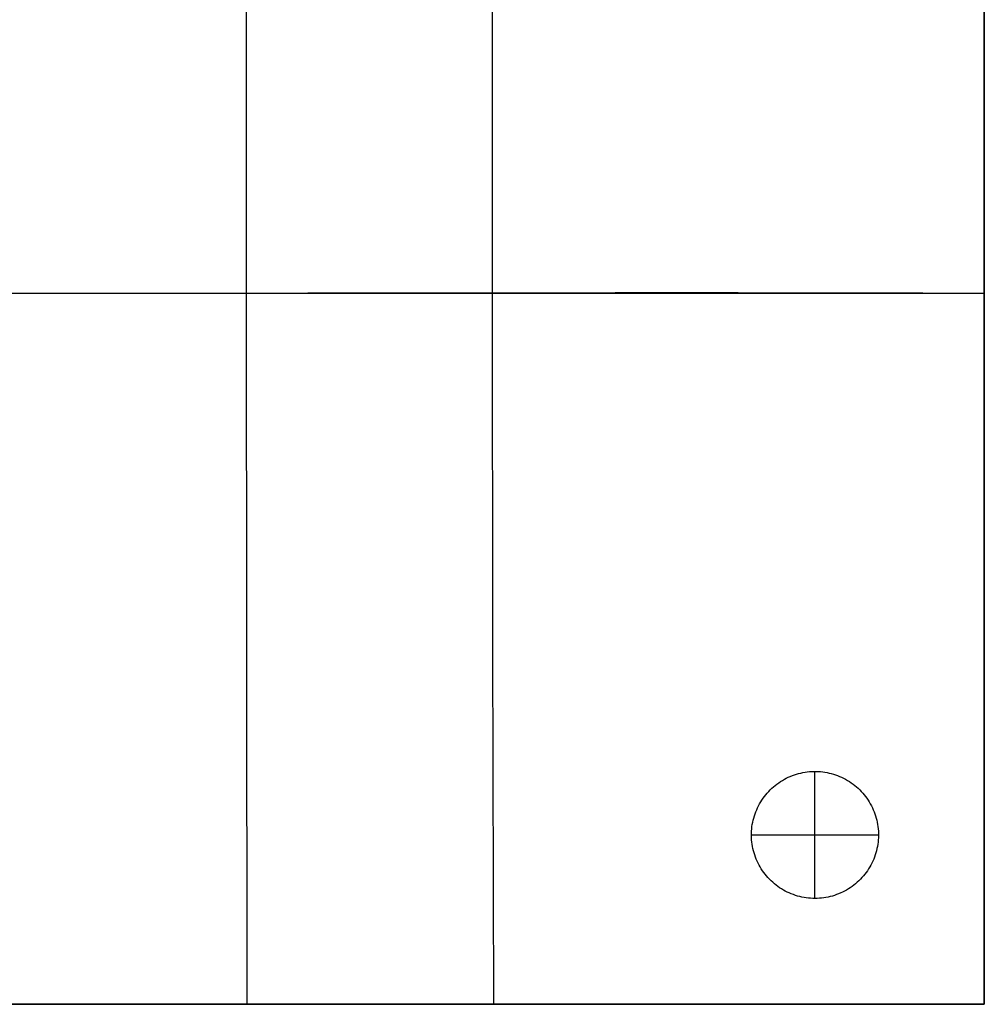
# Model space of a CAD drawing. Header units: millimetres. Extents: x 0 to 930, y -3822 to -2892.
# Tile 2 of 4: x 474 to 930, y -3822 to -3357. Entities that reach past the tile are written whole.
import ezdxf

# ---------------------------------------------------------------- set-up
doc = ezdxf.new("R2010")
doc.units = ezdxf.units.MM
doc.layers.add('Catena module - Small - S100 - Ferm living', color=7, linetype='Continuous', true_color=0x000000)

msp = doc.modelspace()

# ---------------------------------------------------------------- linework, layer by layer
at = {"layer": 'Catena module - Small - S100 - Ferm living'}
for p, q in [((581.25, -3150.61, 420), (581.3, -3486.27, 398.15)), ((930, -3822.28, 20), (930, -3150.61, 20)), ((930, -3822.28, 220), (930, -3150.61, 220)), ((697.42, -3318.12, 405.03), (697.5, -3486, 395.05)), ((930, -3342.24, 403.68), (930, -3438.36, 400.41)), ((930, -3438.36, 400.41), (930, -3534.53, 400.41)), ((0, -3486.44, 20), (930, -3486.44, 20)), ((465, -3486.44, 400), (755.62, -3486.08, 394.19)), ((581.3, -3486.27, 398.15), (581.65, -3822.28, 382.53)), ((697.5, -3486, 395.05), (697.73, -3654.1, 390.06)), ((755.62, -3486.08, 394.19), (813.76, -3486.12, 394.42)), ((813.76, -3486.12, 394.42), (871.9, -3486.25, 396.2)), ((871.9, -3486.25, 396.2), (900.95, -3486.34, 397.82)), ((900.95, -3486.34, 397.82), (930, -3486.44, 400)), ((930, -3486.44, 20), (930, -3486.44, 400)), ((930, -3534.53, 400.41), (930, -3630.65, 403.68)), ((930, -3630.65, 403.68), (930, -3726.6, 410.21)), ((697.73, -3654.1, 390.06), (698.13, -3822.28, 390.07)), ((836.45, -3715.51, 20), (837.39, -3715.06, 20)), ((836.45, -3715.51), (837.39, -3715.06)), ((836.45, -3715.51, 10), (837.39, -3715.06, 10)), ((837.39, -3715.06, 20), (838.34, -3714.64, 20)), ((837.39, -3715.06), (838.34, -3714.64)), ((837.39, -3715.06, 10), (838.34, -3714.64, 10)), ((838.34, -3714.64, 20), (839.31, -3714.25, 20)), ((838.34, -3714.64), (839.31, -3714.25)), ((838.34, -3714.64, 10), (839.31, -3714.25, 10)), ((839.31, -3714.25, 20), (840.28, -3713.89, 20)), ((839.31, -3714.25), (840.28, -3713.89)), ((839.31, -3714.25, 10), (840.28, -3713.89, 10)), ((840.28, -3713.89, 20), (841.28, -3713.57, 20)), ((840.28, -3713.89), (841.28, -3713.57)), ((840.28, -3713.89, 10), (841.28, -3713.57, 10)), ((841.28, -3713.57, 20), (842.28, -3713.29, 20)), ((841.28, -3713.57), (842.28, -3713.29)), ((841.28, -3713.57, 10), (842.28, -3713.29, 10)), ((842.28, -3713.29, 20), (843.29, -3713.04, 20)), ((842.28, -3713.29), (843.29, -3713.04)), ((842.28, -3713.29, 10), (843.29, -3713.04, 10)), ((843.29, -3713.04, 20), (844.31, -3712.82, 20)), ((843.29, -3713.04), (844.31, -3712.82)), ((843.29, -3713.04, 10), (844.31, -3712.82, 10)), ((844.31, -3712.82, 20), (845.33, -3712.64, 20)), ((844.31, -3712.82), (845.33, -3712.64)), ((844.31, -3712.82, 10), (845.33, -3712.64, 10)), ((845.33, -3712.64, 20), (846.36, -3712.5, 20)), ((845.33, -3712.64), (846.36, -3712.5)), ((845.33, -3712.64, 10), (846.36, -3712.5, 10)), ((846.36, -3712.5, 20), (847.4, -3712.39, 20)), ((846.36, -3712.5), (847.4, -3712.39)), ((846.36, -3712.5, 10), (847.4, -3712.39, 10)), ((847.4, -3712.39, 20), (848.44, -3712.32, 20)), ((847.4, -3712.39), (848.44, -3712.32)), ((847.4, -3712.39, 10), (848.44, -3712.32, 10)), ((848.44, -3712.32, 20), (849.48, -3712.28, 20)), ((848.44, -3712.32), (849.48, -3712.28)), ((848.44, -3712.32, 10), (849.48, -3712.28, 10)), ((849.48, -3712.28, 20), (850.52, -3712.28, 20)), ((849.48, -3712.28), (850.52, -3712.28)), ((849.48, -3712.28, 10), (850.52, -3712.28, 10)), ((850, -3712.28, 20), (850, -3712.28)), ((850, -3772.28, 20), (850, -3712.28, 20)), ((850, -3772.28), (850, -3712.28)), ((850.52, -3712.28, 20), (851.56, -3712.32, 20)), ((850.52, -3712.28), (851.56, -3712.32)), ((850.52, -3712.28, 10), (851.56, -3712.32, 10)), ((851.56, -3712.32, 20), (852.6, -3712.39, 20)), ((851.56, -3712.32), (852.6, -3712.39)), ((851.56, -3712.32, 10), (852.6, -3712.39, 10)), ((852.6, -3712.39, 20), (853.64, -3712.5, 20)), ((852.6, -3712.39), (853.64, -3712.5)), ((852.6, -3712.39, 10), (853.64, -3712.5, 10)), ((853.64, -3712.5, 20), (854.67, -3712.64, 20)), ((853.64, -3712.5), (854.67, -3712.64)), ((853.64, -3712.5, 10), (854.67, -3712.64, 10)), ((854.67, -3712.64, 20), (855.69, -3712.82, 20)), ((854.67, -3712.64), (855.69, -3712.82)), ((854.67, -3712.64, 10), (855.69, -3712.82, 10)), ((855.69, -3712.82, 20), (856.71, -3713.04, 20)), ((855.69, -3712.82), (856.71, -3713.04)), ((855.69, -3712.82, 10), (856.71, -3713.04, 10)), ((856.71, -3713.04, 20), (857.72, -3713.29, 20)), ((856.71, -3713.04), (857.72, -3713.29)), ((856.71, -3713.04, 10), (857.72, -3713.29, 10)), ((857.72, -3713.29, 20), (858.72, -3713.57, 20)), ((857.72, -3713.29), (858.72, -3713.57)), ((857.72, -3713.29, 10), (858.72, -3713.57, 10)), ((858.72, -3713.57, 20), (859.72, -3713.89, 20)), ((858.72, -3713.57), (859.72, -3713.89)), ((858.72, -3713.57, 10), (859.72, -3713.89, 10)), ((859.72, -3713.89, 20), (860.69, -3714.25, 20)), ((859.72, -3713.89), (860.69, -3714.25)), ((859.72, -3713.89, 10), (860.69, -3714.25, 10)), ((860.69, -3714.25, 20), (861.66, -3714.64, 20)), ((860.69, -3714.25), (861.66, -3714.64)), ((860.69, -3714.25, 10), (861.66, -3714.64, 10)), ((861.66, -3714.64, 20), (862.61, -3715.06, 20)), ((861.66, -3714.64), (862.61, -3715.06)), ((861.66, -3714.64, 10), (862.61, -3715.06, 10)), ((862.61, -3715.06, 20), (863.55, -3715.51, 20)), ((862.61, -3715.06), (863.55, -3715.51)), ((862.61, -3715.06, 10), (863.55, -3715.51, 10)), ((829.63, -3720.25, 20), (830.41, -3719.56, 20)), ((829.63, -3720.25), (830.41, -3719.56)), ((829.63, -3720.25, 10), (830.41, -3719.56, 10)), ((830.41, -3719.56, 20), (831.21, -3718.89, 20)), ((830.41, -3719.56), (831.21, -3718.89)), ((830.41, -3719.56, 10), (831.21, -3718.89, 10)), ((831.21, -3718.89, 20), (832.03, -3718.25, 20)), ((831.21, -3718.89), (832.03, -3718.25)), ((831.21, -3718.89, 10), (832.03, -3718.25, 10)), ((832.03, -3718.25, 20), (832.88, -3717.65, 20)), ((832.03, -3718.25), (832.88, -3717.65)), ((832.03, -3718.25, 10), (832.88, -3717.65, 10)), ((832.88, -3717.65, 20), (833.74, -3717.07, 20)), ((832.88, -3717.65), (833.74, -3717.07)), ((832.88, -3717.65, 10), (833.74, -3717.07, 10)), ((833.74, -3717.07, 20), (834.63, -3716.52, 20)), ((833.74, -3717.07), (834.63, -3716.52)), ((833.74, -3717.07, 10), (834.63, -3716.52, 10)), ((834.63, -3716.52, 20), (835.53, -3716, 20)), ((834.63, -3716.52), (835.53, -3716)), ((834.63, -3716.52, 10), (835.53, -3716, 10)), ((835.53, -3716, 20), (836.45, -3715.51, 20)), ((835.53, -3716), (836.45, -3715.51)), ((835.53, -3716, 10), (836.45, -3715.51, 10)), ((863.55, -3715.51, 20), (864.47, -3716, 20)), ((863.55, -3715.51), (864.47, -3716)), ((863.55, -3715.51, 10), (864.47, -3716, 10)), ((864.47, -3716, 20), (865.37, -3716.52, 20)), ((864.47, -3716), (865.37, -3716.52)), ((864.47, -3716, 10), (865.37, -3716.52, 10)), ((865.37, -3716.52, 20), (866.26, -3717.07, 20)), ((865.37, -3716.52), (866.26, -3717.07)), ((865.37, -3716.52, 10), (866.26, -3717.07, 10)), ((866.26, -3717.07, 20), (867.12, -3717.65, 20)), ((866.26, -3717.07), (867.12, -3717.65)), ((866.26, -3717.07, 10), (867.12, -3717.65, 10)), ((867.12, -3717.65, 20), (867.97, -3718.25, 20)), ((867.12, -3717.65), (867.97, -3718.25)), ((867.12, -3717.65, 10), (867.97, -3718.25, 10)), ((867.97, -3718.25, 20), (868.79, -3718.89, 20)), ((867.97, -3718.25), (868.79, -3718.89)), ((867.97, -3718.25, 10), (868.79, -3718.89, 10)), ((868.79, -3718.89, 20), (869.59, -3719.56, 20)), ((868.79, -3718.89), (869.59, -3719.56)), ((868.79, -3718.89, 10), (869.59, -3719.56, 10)), ((869.59, -3719.56, 20), (870.37, -3720.25, 20)), ((869.59, -3719.56), (870.37, -3720.25)), ((869.59, -3719.56, 10), (870.37, -3720.25, 10)), ((825.52, -3724.94, 20), (826.13, -3724.1, 20)), ((825.52, -3724.94), (826.13, -3724.1)), ((825.52, -3724.94, 10), (826.13, -3724.1, 10)), ((826.13, -3724.1, 20), (826.78, -3723.28, 20)), ((826.13, -3724.1), (826.78, -3723.28)), ((826.13, -3724.1, 10), (826.78, -3723.28, 10)), ((826.78, -3723.28, 20), (827.45, -3722.49, 20)), ((826.78, -3723.28), (827.45, -3722.49)), ((826.78, -3723.28, 10), (827.45, -3722.49, 10)), ((827.45, -3722.49, 20), (828.15, -3721.72, 20)), ((827.45, -3722.49), (828.15, -3721.72)), ((827.45, -3722.49, 10), (828.15, -3721.72, 10)), ((828.15, -3721.72, 20), (828.88, -3720.97, 20)), ((828.15, -3721.72), (828.88, -3720.97)), ((828.15, -3721.72, 10), (828.88, -3720.97, 10)), ((828.88, -3720.97, 20), (829.63, -3720.25, 20)), ((828.88, -3720.97), (829.63, -3720.25)), ((828.88, -3720.97, 10), (829.63, -3720.25, 10)), ((870.37, -3720.25, 20), (871.12, -3720.97, 20)), ((870.37, -3720.25), (871.12, -3720.97)), ((870.37, -3720.25, 10), (871.12, -3720.97, 10)), ((871.12, -3720.97, 20), (871.85, -3721.72, 20)), ((871.12, -3720.97), (871.85, -3721.72)), ((871.12, -3720.97, 10), (871.85, -3721.72, 10)), ((871.85, -3721.72, 20), (872.55, -3722.49, 20)), ((871.85, -3721.72), (872.55, -3722.49)), ((871.85, -3721.72, 10), (872.55, -3722.49, 10)), ((872.55, -3722.49, 20), (873.22, -3723.28, 20)), ((872.55, -3722.49), (873.22, -3723.28)), ((872.55, -3722.49, 10), (873.22, -3723.28, 10)), ((873.22, -3723.28, 20), (873.87, -3724.1, 20)), ((873.22, -3723.28), (873.87, -3724.1)), ((873.22, -3723.28, 10), (873.87, -3724.1, 10)), ((873.87, -3724.1, 20), (874.48, -3724.94, 20)), ((873.87, -3724.1), (874.48, -3724.94)), ((873.87, -3724.1, 10), (874.48, -3724.94, 10)), ((822.89, -3729.43, 20), (823.35, -3728.5, 20)), ((822.89, -3729.43), (823.35, -3728.5)), ((822.89, -3729.43, 10), (823.35, -3728.5, 10)), ((823.35, -3728.5, 20), (823.85, -3727.58, 20)), ((823.35, -3728.5), (823.85, -3727.58)), ((823.35, -3728.5, 10), (823.85, -3727.58, 10)), ((823.85, -3727.58, 20), (824.37, -3726.68, 20)), ((823.85, -3727.58), (824.37, -3726.68)), ((823.85, -3727.58, 10), (824.37, -3726.68, 10)), ((824.37, -3726.68, 20), (824.93, -3725.8, 20)), ((824.37, -3726.68), (824.93, -3725.8)), ((824.37, -3726.68, 10), (824.93, -3725.8, 10)), ((824.93, -3725.8, 20), (825.52, -3724.94, 20)), ((824.93, -3725.8), (825.52, -3724.94)), ((824.93, -3725.8, 10), (825.52, -3724.94, 10)), ((874.48, -3724.94, 20), (875.07, -3725.8, 20)), ((874.48, -3724.94), (875.07, -3725.8)), ((874.48, -3724.94, 10), (875.07, -3725.8, 10)), ((875.07, -3725.8, 20), (875.63, -3726.68, 20)), ((875.07, -3725.8), (875.63, -3726.68)), ((875.07, -3725.8, 10), (875.63, -3726.68, 10)), ((875.63, -3726.68, 20), (876.15, -3727.58, 20)), ((875.63, -3726.68), (876.15, -3727.58)), ((875.63, -3726.68, 10), (876.15, -3727.58, 10)), ((876.15, -3727.58, 20), (876.65, -3728.5, 20)), ((876.15, -3727.58), (876.65, -3728.5)), ((876.15, -3727.58, 10), (876.65, -3728.5, 10)), ((876.65, -3728.5, 20), (877.11, -3729.43, 20)), ((876.65, -3728.5), (877.11, -3729.43)), ((876.65, -3728.5, 10), (877.11, -3729.43, 10)), ((930, -3726.6, 410.21), (930, -3822.28, 420)), ((821.08, -3734.3, 20), (821.37, -3733.31, 20)), ((821.08, -3734.3), (821.37, -3733.31)), ((821.08, -3734.3, 10), (821.37, -3733.31, 10)), ((821.37, -3733.31, 20), (821.7, -3732.32, 20)), ((821.37, -3733.31), (821.7, -3732.32)), ((821.37, -3733.31, 10), (821.7, -3732.32, 10)), ((821.7, -3732.32, 20), (822.06, -3731.34, 20)), ((821.7, -3732.32), (822.06, -3731.34)), ((821.7, -3732.32, 10), (822.06, -3731.34, 10)), ((822.06, -3731.34, 20), (822.46, -3730.38, 20)), ((822.06, -3731.34), (822.46, -3730.38)), ((822.06, -3731.34, 10), (822.46, -3730.38, 10)), ((822.46, -3730.38, 20), (822.89, -3729.43, 20)), ((822.46, -3730.38), (822.89, -3729.43)), ((822.46, -3730.38, 10), (822.89, -3729.43, 10)), ((877.11, -3729.43, 20), (877.54, -3730.38, 20)), ((877.11, -3729.43), (877.54, -3730.38)), ((877.11, -3729.43, 10), (877.54, -3730.38, 10)), ((877.54, -3730.38, 20), (877.94, -3731.34, 20)), ((877.54, -3730.38), (877.94, -3731.34)), ((877.54, -3730.38, 10), (877.94, -3731.34, 10)), ((877.94, -3731.34, 20), (878.3, -3732.32, 20)), ((877.94, -3731.34), (878.3, -3732.32)), ((877.94, -3731.34, 10), (878.3, -3732.32, 10)), ((878.3, -3732.32, 20), (878.63, -3733.31, 20)), ((878.3, -3732.32), (878.63, -3733.31)), ((878.3, -3732.32, 10), (878.63, -3733.31, 10)), ((878.63, -3733.31, 20), (878.92, -3734.3, 20)), ((878.63, -3733.31), (878.92, -3734.3)), ((878.63, -3733.31, 10), (878.92, -3734.3, 10)), ((820.14, -3739.42, 20), (820.25, -3738.38, 20)), ((820.14, -3739.42), (820.25, -3738.38)), ((820.14, -3739.42, 10), (820.25, -3738.38, 10)), ((820.25, -3738.38, 20), (820.41, -3737.35, 20)), ((820.25, -3738.38), (820.41, -3737.35)), ((820.25, -3738.38, 10), (820.41, -3737.35, 10)), ((820.41, -3737.35, 20), (820.6, -3736.33, 20)), ((820.41, -3737.35), (820.6, -3736.33)), ((820.41, -3737.35, 10), (820.6, -3736.33, 10)), ((820.6, -3736.33, 20), (820.82, -3735.31, 20)), ((820.6, -3736.33), (820.82, -3735.31)), ((820.6, -3736.33, 10), (820.82, -3735.31, 10)), ((820.82, -3735.31, 20), (821.08, -3734.3, 20)), ((820.82, -3735.31), (821.08, -3734.3)), ((820.82, -3735.31, 10), (821.08, -3734.3, 10)), ((878.92, -3734.3, 20), (879.18, -3735.31, 20)), ((878.92, -3734.3), (879.18, -3735.31)), ((878.92, -3734.3, 10), (879.18, -3735.31, 10)), ((879.18, -3735.31, 20), (879.4, -3736.33, 20)), ((879.18, -3735.31), (879.4, -3736.33)), ((879.18, -3735.31, 10), (879.4, -3736.33, 10)), ((879.4, -3736.33, 20), (879.59, -3737.35, 20)), ((879.4, -3736.33), (879.59, -3737.35)), ((879.4, -3736.33, 10), (879.59, -3737.35, 10)), ((879.59, -3737.35, 20), (879.75, -3738.38, 20)), ((879.59, -3737.35), (879.75, -3738.38)), ((879.59, -3737.35, 10), (879.75, -3738.38, 10)), ((879.75, -3738.38, 20), (879.86, -3739.42, 20)), ((879.75, -3738.38), (879.86, -3739.42)), ((879.75, -3738.38, 10), (879.86, -3739.42, 10)), ((820, -3742.54, 20), (820.01, -3741.5, 20)), ((820, -3742.54), (820.01, -3741.5)), ((820, -3742.54, 10), (820.01, -3741.5, 10)), ((820, -3742.28, 20), (820, -3742.28)), ((820, -3742.28, 20), (880, -3742.28, 20)), ((820, -3742.28), (880, -3742.28)), ((820.03, -3743.58, 20), (820, -3742.54, 20)), ((820.03, -3743.58), (820, -3742.54)), ((820.03, -3743.58, 10), (820, -3742.54, 10)), ((820.01, -3741.5, 20), (820.06, -3740.46, 20)), ((820.01, -3741.5), (820.06, -3740.46)), ((820.01, -3741.5, 10), (820.06, -3740.46, 10)), ((820.06, -3740.46, 20), (820.14, -3739.42, 20)), ((820.06, -3740.46), (820.14, -3739.42)), ((820.06, -3740.46, 10), (820.14, -3739.42, 10)), ((879.86, -3739.42, 20), (879.94, -3740.46, 20)), ((879.86, -3739.42), (879.94, -3740.46)), ((879.86, -3739.42, 10), (879.94, -3740.46, 10)), ((879.94, -3740.46, 20), (879.99, -3741.5, 20)), ((879.94, -3740.46), (879.99, -3741.5)), ((879.94, -3740.46, 10), (879.99, -3741.5, 10)), ((880, -3742.54, 20), (879.97, -3743.58, 20)), ((880, -3742.54), (879.97, -3743.58)), ((880, -3742.54, 10), (879.97, -3743.58, 10)), ((879.99, -3741.5, 20), (880, -3742.54, 20)), ((879.99, -3741.5), (880, -3742.54)), ((879.99, -3741.5, 10), (880, -3742.54, 10)), ((880, -3742.28, 20), (880, -3742.28)), ((820.09, -3744.62, 20), (820.03, -3743.58, 20)), ((820.09, -3744.62), (820.03, -3743.58)), ((820.09, -3744.62, 10), (820.03, -3743.58, 10)), ((820.19, -3745.66, 20), (820.09, -3744.62, 20)), ((820.19, -3745.66), (820.09, -3744.62)), ((820.19, -3745.66, 10), (820.09, -3744.62, 10)), ((820.33, -3746.69, 20), (820.19, -3745.66, 20)), ((820.33, -3746.69), (820.19, -3745.66)), ((820.33, -3746.69, 10), (820.19, -3745.66, 10)), ((820.5, -3747.72, 20), (820.33, -3746.69, 20)), ((820.5, -3747.72), (820.33, -3746.69)), ((820.5, -3747.72, 10), (820.33, -3746.69, 10)), ((820.7, -3748.74, 20), (820.5, -3747.72, 20)), ((820.7, -3748.74), (820.5, -3747.72)), ((820.7, -3748.74, 10), (820.5, -3747.72, 10)), ((879.5, -3747.72, 20), (879.3, -3748.74, 20)), ((879.5, -3747.72), (879.3, -3748.74)), ((879.5, -3747.72, 10), (879.3, -3748.74, 10)), ((879.67, -3746.69, 20), (879.5, -3747.72, 20)), ((879.67, -3746.69), (879.5, -3747.72)), ((879.67, -3746.69, 10), (879.5, -3747.72, 10)), ((879.81, -3745.66, 20), (879.67, -3746.69, 20)), ((879.81, -3745.66), (879.67, -3746.69)), ((879.81, -3745.66, 10), (879.67, -3746.69, 10)), ((879.91, -3744.62, 20), (879.81, -3745.66, 20)), ((879.91, -3744.62), (879.81, -3745.66)), ((879.91, -3744.62, 10), (879.81, -3745.66, 10)), ((879.97, -3743.58, 20), (879.91, -3744.62, 20)), ((879.97, -3743.58), (879.91, -3744.62)), ((879.97, -3743.58, 10), (879.91, -3744.62, 10)), ((820.95, -3749.75, 20), (820.7, -3748.74, 20)), ((820.95, -3749.75), (820.7, -3748.74)), ((820.95, -3749.75, 10), (820.7, -3748.74, 10)), ((821.22, -3750.75, 20), (820.95, -3749.75, 20)), ((821.22, -3750.75), (820.95, -3749.75)), ((821.22, -3750.75, 10), (820.95, -3749.75, 10)), ((821.53, -3751.75, 20), (821.22, -3750.75, 20)), ((821.53, -3751.75), (821.22, -3750.75)), ((821.53, -3751.75, 10), (821.22, -3750.75, 10)), ((821.88, -3752.73, 20), (821.53, -3751.75, 20)), ((821.88, -3752.73), (821.53, -3751.75)), ((821.88, -3752.73, 10), (821.53, -3751.75, 10)), ((878.47, -3751.75, 20), (878.12, -3752.73, 20)), ((878.47, -3751.75), (878.12, -3752.73)), ((878.47, -3751.75, 10), (878.12, -3752.73, 10)), ((878.78, -3750.75, 20), (878.47, -3751.75, 20)), ((878.78, -3750.75), (878.47, -3751.75)), ((878.78, -3750.75, 10), (878.47, -3751.75, 10)), ((879.05, -3749.75, 20), (878.78, -3750.75, 20)), ((879.05, -3749.75), (878.78, -3750.75)), ((879.05, -3749.75, 10), (878.78, -3750.75, 10)), ((879.3, -3748.74, 20), (879.05, -3749.75, 20)), ((879.3, -3748.74), (879.05, -3749.75)), ((879.3, -3748.74, 10), (879.05, -3749.75, 10)), ((822.26, -3753.7, 20), (821.88, -3752.73, 20)), ((822.26, -3753.7), (821.88, -3752.73)), ((822.26, -3753.7, 10), (821.88, -3752.73, 10)), ((822.67, -3754.65, 20), (822.26, -3753.7, 20)), ((822.67, -3754.65), (822.26, -3753.7)), ((822.67, -3754.65, 10), (822.26, -3753.7, 10)), ((823.12, -3755.6, 20), (822.67, -3754.65, 20)), ((823.12, -3755.6), (822.67, -3754.65)), ((823.12, -3755.6, 10), (822.67, -3754.65, 10)), ((823.6, -3756.52, 20), (823.12, -3755.6, 20)), ((823.6, -3756.52), (823.12, -3755.6)), ((823.6, -3756.52, 10), (823.12, -3755.6, 10)), ((824.11, -3757.43, 20), (823.6, -3756.52, 20)), ((824.11, -3757.43), (823.6, -3756.52)), ((824.11, -3757.43, 10), (823.6, -3756.52, 10)), ((876.4, -3756.52, 20), (875.89, -3757.43, 20)), ((876.4, -3756.52), (875.89, -3757.43)), ((876.4, -3756.52, 10), (875.89, -3757.43, 10)), ((876.88, -3755.6, 20), (876.4, -3756.52, 20)), ((876.88, -3755.6), (876.4, -3756.52)), ((876.88, -3755.6, 10), (876.4, -3756.52, 10)), ((877.33, -3754.65, 20), (876.88, -3755.6, 20)), ((877.33, -3754.65), (876.88, -3755.6)), ((877.33, -3754.65, 10), (876.88, -3755.6, 10)), ((877.74, -3753.7, 20), (877.33, -3754.65, 20)), ((877.74, -3753.7), (877.33, -3754.65)), ((877.74, -3753.7, 10), (877.33, -3754.65, 10)), ((878.12, -3752.73, 20), (877.74, -3753.7, 20)), ((878.12, -3752.73), (877.74, -3753.7)), ((878.12, -3752.73, 10), (877.74, -3753.7, 10)), ((824.65, -3758.32, 20), (824.11, -3757.43, 20)), ((824.65, -3758.32), (824.11, -3757.43)), ((824.65, -3758.32, 10), (824.11, -3757.43, 10)), ((825.22, -3759.19, 20), (824.65, -3758.32, 20)), ((825.22, -3759.19), (824.65, -3758.32)), ((825.22, -3759.19, 10), (824.65, -3758.32, 10)), ((825.82, -3760.04, 20), (825.22, -3759.19, 20)), ((825.82, -3760.04), (825.22, -3759.19)), ((825.82, -3760.04, 10), (825.22, -3759.19, 10)), ((826.45, -3760.87, 20), (825.82, -3760.04, 20)), ((826.45, -3760.87), (825.82, -3760.04)), ((826.45, -3760.87, 10), (825.82, -3760.04, 10)), ((827.11, -3761.67, 20), (826.45, -3760.87, 20)), ((827.11, -3761.67), (826.45, -3760.87)), ((827.11, -3761.67, 10), (826.45, -3760.87, 10)), ((827.8, -3762.45, 20), (827.11, -3761.67, 20)), ((827.8, -3762.45), (827.11, -3761.67)), ((827.8, -3762.45, 10), (827.11, -3761.67, 10)), ((872.89, -3761.67, 20), (872.2, -3762.45, 20)), ((872.89, -3761.67), (872.2, -3762.45)), ((872.89, -3761.67, 10), (872.2, -3762.45, 10)), ((873.55, -3760.87, 20), (872.89, -3761.67, 20)), ((873.55, -3760.87), (872.89, -3761.67)), ((873.55, -3760.87, 10), (872.89, -3761.67, 10)), ((874.18, -3760.04, 20), (873.55, -3760.87, 20)), ((874.18, -3760.04), (873.55, -3760.87)), ((874.18, -3760.04, 10), (873.55, -3760.87, 10)), ((874.78, -3759.19, 20), (874.18, -3760.04, 20)), ((874.78, -3759.19), (874.18, -3760.04)), ((874.78, -3759.19, 10), (874.18, -3760.04, 10)), ((875.35, -3758.32, 20), (874.78, -3759.19, 20)), ((875.35, -3758.32), (874.78, -3759.19)), ((875.35, -3758.32, 10), (874.78, -3759.19, 10)), ((875.89, -3757.43, 20), (875.35, -3758.32, 20)), ((875.89, -3757.43), (875.35, -3758.32)), ((875.89, -3757.43, 10), (875.35, -3758.32, 10)), ((828.51, -3763.21, 20), (827.8, -3762.45, 20)), ((828.51, -3763.21), (827.8, -3762.45)), ((828.51, -3763.21, 10), (827.8, -3762.45, 10)), ((829.25, -3763.95, 20), (828.51, -3763.21, 20)), ((829.25, -3763.95), (828.51, -3763.21)), ((829.25, -3763.95, 10), (828.51, -3763.21, 10)), ((830.02, -3764.65, 20), (829.25, -3763.95, 20)), ((830.02, -3764.65), (829.25, -3763.95)), ((830.02, -3764.65, 10), (829.25, -3763.95, 10)), ((830.81, -3765.33, 20), (830.02, -3764.65, 20)), ((830.81, -3765.33), (830.02, -3764.65)), ((830.81, -3765.33, 10), (830.02, -3764.65, 10)), ((831.62, -3765.99, 20), (830.81, -3765.33, 20)), ((831.62, -3765.99), (830.81, -3765.33)), ((831.62, -3765.99, 10), (830.81, -3765.33, 10)), ((832.45, -3766.61, 20), (831.62, -3765.99, 20)), ((832.45, -3766.61), (831.62, -3765.99)), ((832.45, -3766.61, 10), (831.62, -3765.99, 10)), ((868.38, -3765.99, 20), (867.55, -3766.61, 20)), ((868.38, -3765.99), (867.55, -3766.61)), ((868.38, -3765.99, 10), (867.55, -3766.61, 10)), ((869.19, -3765.33, 20), (868.38, -3765.99, 20)), ((869.19, -3765.33), (868.38, -3765.99)), ((869.19, -3765.33, 10), (868.38, -3765.99, 10)), ((869.98, -3764.65, 20), (869.19, -3765.33, 20)), ((869.98, -3764.65), (869.19, -3765.33)), ((869.98, -3764.65, 10), (869.19, -3765.33, 10)), ((870.75, -3763.95, 20), (869.98, -3764.65, 20)), ((870.75, -3763.95), (869.98, -3764.65)), ((870.75, -3763.95, 10), (869.98, -3764.65, 10)), ((871.49, -3763.21, 20), (870.75, -3763.95, 20)), ((871.49, -3763.21), (870.75, -3763.95)), ((871.49, -3763.21, 10), (870.75, -3763.95, 10)), ((872.2, -3762.45, 20), (871.49, -3763.21, 20)), ((872.2, -3762.45), (871.49, -3763.21)), ((872.2, -3762.45, 10), (871.49, -3763.21, 10)), ((833.31, -3767.2, 20), (832.45, -3766.61, 20)), ((833.31, -3767.2), (832.45, -3766.61)), ((833.31, -3767.2, 10), (832.45, -3766.61, 10)), ((834.18, -3767.77, 20), (833.31, -3767.2, 20)), ((834.18, -3767.77), (833.31, -3767.2)), ((834.18, -3767.77, 10), (833.31, -3767.2, 10)), ((835.08, -3768.3, 20), (834.18, -3767.77, 20)), ((835.08, -3768.3), (834.18, -3767.77)), ((835.08, -3768.3, 10), (834.18, -3767.77, 10)), ((835.99, -3768.8, 20), (835.08, -3768.3, 20)), ((835.99, -3768.8), (835.08, -3768.3)), ((835.99, -3768.8, 10), (835.08, -3768.3, 10)), ((836.92, -3769.27, 20), (835.99, -3768.8, 20)), ((836.92, -3769.27), (835.99, -3768.8)), ((836.92, -3769.27, 10), (835.99, -3768.8, 10)), ((837.86, -3769.71, 20), (836.92, -3769.27, 20)), ((837.86, -3769.71), (836.92, -3769.27)), ((837.86, -3769.71, 10), (836.92, -3769.27, 10)), ((838.82, -3770.12, 20), (837.86, -3769.71, 20)), ((838.82, -3770.12), (837.86, -3769.71)), ((838.82, -3770.12, 10), (837.86, -3769.71, 10)), ((839.79, -3770.49, 20), (838.82, -3770.12, 20)), ((839.79, -3770.49), (838.82, -3770.12)), ((839.79, -3770.49, 10), (838.82, -3770.12, 10)), ((840.78, -3770.83, 20), (839.79, -3770.49, 20)), ((840.78, -3770.83), (839.79, -3770.49)), ((840.78, -3770.83, 10), (839.79, -3770.49, 10)), ((841.78, -3771.13, 20), (840.78, -3770.83, 20)), ((841.78, -3771.13), (840.78, -3770.83)), ((841.78, -3771.13, 10), (840.78, -3770.83, 10)), ((842.78, -3771.4, 20), (841.78, -3771.13, 20)), ((842.78, -3771.4), (841.78, -3771.13)), ((842.78, -3771.4, 10), (841.78, -3771.13, 10)), ((858.22, -3771.13, 20), (857.22, -3771.4, 20)), ((858.22, -3771.13), (857.22, -3771.4)), ((858.22, -3771.13, 10), (857.22, -3771.4, 10)), ((859.22, -3770.83, 20), (858.22, -3771.13, 20)), ((859.22, -3770.83), (858.22, -3771.13)), ((859.22, -3770.83, 10), (858.22, -3771.13, 10)), ((860.21, -3770.49, 20), (859.22, -3770.83, 20)), ((860.21, -3770.49), (859.22, -3770.83)), ((860.21, -3770.49, 10), (859.22, -3770.83, 10)), ((861.18, -3770.12, 20), (860.21, -3770.49, 20)), ((861.18, -3770.12), (860.21, -3770.49)), ((861.18, -3770.12, 10), (860.21, -3770.49, 10)), ((862.14, -3769.71, 20), (861.18, -3770.12, 20)), ((862.14, -3769.71), (861.18, -3770.12)), ((862.14, -3769.71, 10), (861.18, -3770.12, 10)), ((863.08, -3769.27, 20), (862.14, -3769.71, 20)), ((863.08, -3769.27), (862.14, -3769.71)), ((863.08, -3769.27, 10), (862.14, -3769.71, 10)), ((864.01, -3768.8, 20), (863.08, -3769.27, 20)), ((864.01, -3768.8), (863.08, -3769.27)), ((864.01, -3768.8, 10), (863.08, -3769.27, 10)), ((864.92, -3768.3, 20), (864.01, -3768.8, 20)), ((864.92, -3768.3), (864.01, -3768.8)), ((864.92, -3768.3, 10), (864.01, -3768.8, 10)), ((865.82, -3767.77, 20), (864.92, -3768.3, 20)), ((865.82, -3767.77), (864.92, -3768.3)), ((865.82, -3767.77, 10), (864.92, -3768.3, 10)), ((866.69, -3767.2, 20), (865.82, -3767.77, 20)), ((866.69, -3767.2), (865.82, -3767.77)), ((866.69, -3767.2, 10), (865.82, -3767.77, 10)), ((867.55, -3766.61, 20), (866.69, -3767.2, 20)), ((867.55, -3766.61), (866.69, -3767.2)), ((867.55, -3766.61, 10), (866.69, -3767.2, 10)), ((843.8, -3771.63, 20), (842.78, -3771.4, 20)), ((843.8, -3771.63), (842.78, -3771.4)), ((843.8, -3771.63, 10), (842.78, -3771.4, 10)), ((844.82, -3771.83, 20), (843.8, -3771.63, 20)), ((844.82, -3771.83), (843.8, -3771.63)), ((844.82, -3771.83, 10), (843.8, -3771.63, 10)), ((845.85, -3771.99, 20), (844.82, -3771.83, 20)), ((845.85, -3771.99), (844.82, -3771.83)), ((845.85, -3771.99, 10), (844.82, -3771.83, 10)), ((846.88, -3772.12, 20), (845.85, -3771.99, 20)), ((846.88, -3772.12), (845.85, -3771.99)), ((846.88, -3772.12, 10), (845.85, -3771.99, 10)), ((847.92, -3772.21, 20), (846.88, -3772.12, 20)), ((847.92, -3772.21), (846.88, -3772.12)), ((847.92, -3772.21, 10), (846.88, -3772.12, 10)), ((848.96, -3772.26, 20), (847.92, -3772.21, 20)), ((848.96, -3772.26), (847.92, -3772.21)), ((848.96, -3772.26, 10), (847.92, -3772.21, 10)), ((850, -3772.28, 20), (848.96, -3772.26, 20)), ((850, -3772.28), (848.96, -3772.26)), ((850, -3772.28, 10), (848.96, -3772.26, 10)), ((851.04, -3772.26, 20), (850, -3772.28, 20)), ((851.04, -3772.26), (850, -3772.28)), ((851.04, -3772.26, 10), (850, -3772.28, 10)), ((850, -3772.28, 20), (850, -3772.28)), ((852.08, -3772.21, 20), (851.04, -3772.26, 20)), ((852.08, -3772.21), (851.04, -3772.26)), ((852.08, -3772.21, 10), (851.04, -3772.26, 10)), ((853.12, -3772.12, 20), (852.08, -3772.21, 20)), ((853.12, -3772.12), (852.08, -3772.21)), ((853.12, -3772.12, 10), (852.08, -3772.21, 10)), ((854.15, -3771.99, 20), (853.12, -3772.12, 20)), ((854.15, -3771.99), (853.12, -3772.12)), ((854.15, -3771.99, 10), (853.12, -3772.12, 10)), ((855.18, -3771.83, 20), (854.15, -3771.99, 20)), ((855.18, -3771.83), (854.15, -3771.99)), ((855.18, -3771.83, 10), (854.15, -3771.99, 10)), ((856.2, -3771.63, 20), (855.18, -3771.83, 20)), ((856.2, -3771.63), (855.18, -3771.83)), ((856.2, -3771.63, 10), (855.18, -3771.83, 10)), ((857.22, -3771.4, 20), (856.2, -3771.63, 20)), ((857.22, -3771.4), (856.2, -3771.63)), ((857.22, -3771.4, 10), (856.2, -3771.63, 10)), ((930, -3822.28, 20), (0, -3822.28, 20)), ((0, -3822.28, 220), (930, -3822.28, 220)), ((523.33, -3822.28, 380.63), (465, -3822.28, 380)), ((581.65, -3822.28, 382.53), (523.33, -3822.28, 380.63)), ((639.92, -3822.28, 385.68), (581.65, -3822.28, 382.53)), ((698.13, -3822.28, 390.07), (639.92, -3822.28, 385.68)), ((756.27, -3822.28, 395.71), (698.13, -3822.28, 390.07)), ((814.3, -3822.28, 402.58), (756.27, -3822.28, 395.71)), ((872.22, -3822.28, 410.68), (814.3, -3822.28, 402.58)), ((930, -3822.28, 420), (872.22, -3822.28, 410.68)), ((930, -3822.28, 420), (930, -3822.28, 20))]:
    msp.add_line(p, q, dxfattribs=at)

doc.saveas('drawing.dxf')
